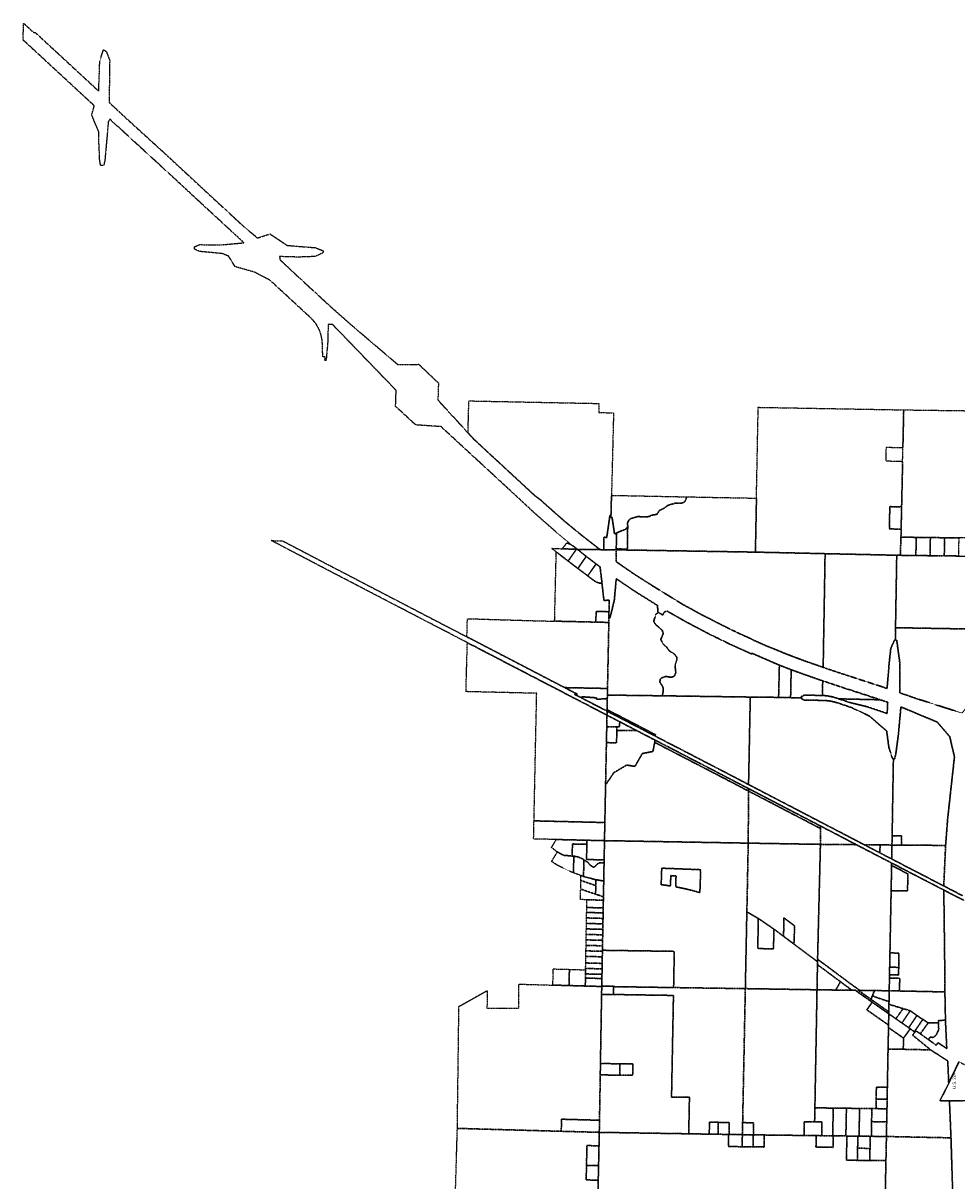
# Model space of a CAD drawing. Header units: feet. Extents: x 0 to 1411532, y 4 to 648360.
# Tile 4 of 69: x 1363945 to 1380965, y 445976 to 467064. Entities that reach past the tile are written whole.
import ezdxf
from ezdxf.enums import TextEntityAlignment as Align

# ---------------------------------------------------------------- set-up
doc = ezdxf.new("R2010")
doc.units = ezdxf.units.FT
doc.header["$MEASUREMENT"] = 0
doc.linetypes.add('DASHED2', pattern=[0.375, 0.25, -0.125])
doc.layers.add('MOT-PHASE 2', color=5, linetype='Continuous')
doc.layers.add('vanwert_121013_d_joined', color=247, linetype='DASHED2')
doc.styles.add('Slanted-Normal', font='font31.shx', dxfattribs={"height": 0.14})

msp = doc.modelspace()

# ---------------------------------------------------------------- linework, layer by layer
at = {"layer": 'vanwert_121013_d_joined'}
for points in [[(1369499, 461946), (1369553, 461896), (1369930, 461563), (1370772, 460846), (1371156, 460849), (1371515, 460509), (1371505, 460198), (1372054, 459600), (1372167, 459478), (1372822, 458873), (1373266, 458462), (1373382, 458375), (1373443, 458318), (1373625, 458157), (1373818, 457987), (1374128, 457733), (1374462, 457473), (1374048, 457479), (1373972, 457537), (1373942, 457562), (1373657, 457797), (1373460, 457970), (1373275, 458132), (1372663, 458700), (1372044, 459270), (1371563, 459714), (1371101, 459745), (1370749, 460070), (1370734, 460084), (1370744, 460375), (1369586, 461574), (1369505, 461573), (1369495, 461220), (1369467, 460920), (1369447, 460921), (1369448, 460983), (1369429, 460983), (1369408, 460984), (1369399, 461192), (1369399, 461214), (1369399, 461237), (1369397, 461259), (1369395, 461282), (1369392, 461304), (1369389, 461326), (1369384, 461348), (1369379, 461370), (1369374, 461392), (1369367, 461414), (1369360, 461435), (1369352, 461456), (1369343, 461477), (1369333, 461497), (1369323, 461518), (1369312, 461537), (1369301, 461557), (1369289, 461576), (1369276, 461594), (1369262, 461613), (1369248, 461630), (1369234, 461647), (1369219, 461664), (1369203, 461680), (1369187, 461696), (1368446, 462380), (1368161, 462528), (1367809, 462627), (1367690, 462819), (1367567, 462867), (1367158, 462905), (1367069, 462947), (1367069, 462967), (1367070, 462990), (1367161, 463029), (1367571, 463027), (1367969, 463063), (1367779, 463240), (1367127, 463841), (1366631, 464301), (1365527, 465313), (1365497, 465269), (1365462, 464870), (1365435, 464570), (1365413, 464471), (1365405, 464471), (1365387, 464472), (1365365, 464472), (1365357, 464472), (1365343, 464556), (1365340, 464573), (1365327, 464873), (1365326, 464918), (1365322, 465088), (1365195, 465391), (1365242, 465559), (1364292, 466437), (1363945, 466757), (1363945, 466770), (1363952, 467064), (1364133, 466896), (1364164, 466895), (1365322, 465825), (1365342, 466373), (1365409, 466579), (1365421, 466573), (1365444, 466561), (1365460, 466541), (1365466, 466533), (1365523, 466382), (1365518, 466204), (1365518, 466182), (1365514, 465656), (1365514, 465618), (1365787, 465364), (1366549, 464670), (1366886, 464357), (1366957, 464292), (1367273, 463999), (1367500, 463789), (1367925, 463398), (1367978, 463348), (1368181, 463181), (1368216, 463149), (1368443, 463225), (1368759, 463015), (1368974, 462998), (1369273, 462974), (1369411, 462918), (1369411, 462898), (1369410, 462878), (1369268, 462813), (1368968, 462802), (1368618, 462812), (1368628, 462753), (1368908, 462490), (1369450, 461991), (1369477, 461966), (1369499, 461946)], [(1374441, 460136), (1374437, 459971), (1374686, 459966), (1374707, 459965), (1374690, 459296), (1374678, 458796), (1374669, 458462), (1374660, 458096), (1374641, 458096), (1374583, 457697), (1374533, 457698), (1374528, 457472), (1374462, 457473), (1374128, 457733), (1373818, 457987), (1373625, 458157), (1373443, 458318), (1373382, 458375), (1373266, 458462), (1372822, 458873), (1372167, 459478), (1372054, 459600), (1372070, 460183), (1374441, 460136)], [(1379934, 457370), (1379869, 457371), (1379844, 457372), (1378563, 457400), (1377293, 457428), (1377312, 458411), (1377318, 458742), (1377344, 460066), (1379970, 460020), (1379996, 460020), (1379981, 459326), (1379955, 459327), (1379674, 459333), (1379668, 459090), (1379950, 459084), (1379976, 459083), (1379968, 458697), (1379958, 458252), (1379932, 458252), (1379743, 458257), (1379734, 457851), (1379924, 457847), (1379949, 457847), (1379946, 457700), (1379934, 457370)], [(1379969, 457700), (1379946, 457700), (1379949, 457847), (1379958, 458252), (1379968, 458697), (1379976, 459083), (1379981, 459326), (1379996, 460020), (1380020, 460019), (1381312, 460002), (1381264, 457684), (1380999, 457687), (1380741, 457690), (1380482, 457694), (1380224, 457697), (1379969, 457700)], [(1374691, 458462), (1376049, 458435), (1376033, 458414), (1376025, 458384), (1376014, 458361), (1375988, 458337), (1375973, 458327), (1375939, 458319), (1375895, 458319), (1375858, 458321), (1375826, 458317), (1375778, 458304), (1375721, 458289), (1375687, 458272), (1375652, 458244), (1375607, 458216), (1375554, 458193), (1375538, 458181), (1375520, 458149), (1375503, 458123), (1375477, 458112), (1375432, 458106), (1375395, 458097), (1375364, 458081), (1375306, 458068), (1375216, 458071), (1375154, 458077), (1375118, 458067), (1375053, 458049), (1375007, 458032), (1374980, 458003), (1374963, 457960), (1374965, 457897), (1374955, 457873), (1374929, 457848), (1374901, 457834), (1374851, 457816), (1374812, 457799), (1374772, 457783), (1374740, 457764), (1374724, 457764), (1374680, 458060), (1374659, 458061), (1374660, 458096), (1374669, 458462), (1374691, 458462)], [(1377312, 458411), (1377293, 457428), (1374755, 457470), (1374756, 457487), (1374958, 457483), (1374965, 457897), (1374963, 457960), (1374980, 458003), (1375007, 458032), (1375053, 458049), (1375118, 458067), (1375154, 458077), (1375216, 458071), (1375306, 458068), (1375364, 458081), (1375395, 458097), (1375432, 458106), (1375477, 458112), (1375503, 458123), (1375520, 458149), (1375538, 458181), (1375554, 458193), (1375607, 458216), (1375652, 458244), (1375687, 458272), (1375721, 458289), (1375778, 458304), (1375826, 458317), (1375858, 458321), (1375895, 458319), (1375939, 458319), (1375973, 458327), (1375988, 458337), (1376014, 458361), (1376025, 458384), (1376033, 458414), (1376049, 458435), (1377312, 458411)], [(1379924, 457847), (1379734, 457851), (1379743, 458257), (1379932, 458252), (1379958, 458252), (1379949, 457847), (1379924, 457847)], [(1374641, 458096), (1374660, 458096), (1374659, 458061), (1374680, 458060), (1374724, 457764), (1374740, 457764), (1374764, 457764), (1374756, 457487), (1374755, 457470), (1374645, 457471), (1374642, 457471), (1374528, 457472), (1374533, 457698), (1374583, 457697), (1374641, 458096)], [(1374756, 457487), (1374764, 457764), (1374740, 457764), (1374772, 457783), (1374812, 457799), (1374851, 457816), (1374901, 457834), (1374929, 457848), (1374955, 457873), (1374965, 457897), (1374958, 457483), (1374756, 457487)], [(1368675, 457633), (1369315, 457299), (1369467, 457219), (1369493, 457206), (1369516, 457194), (1369735, 457080), (1370404, 456732), (1370636, 456611), (1370753, 456551), (1371401, 456214), (1372034, 455886), (1373816, 454960), (1374052, 454838), (1373995, 454839), (1374086, 454792), (1374119, 454775), (1374563, 454545), (1374589, 454532), (1374587, 454458), (1374561, 454472), (1374056, 454734), (1372042, 455779), (1370594, 456530), (1369512, 457093), (1369490, 457105), (1369463, 457119), (1369273, 457218), (1368468, 457638), (1368675, 457633)], [(1380224, 457697), (1380219, 457398), (1380219, 457366), (1379934, 457370), (1379946, 457700), (1379969, 457700), (1380224, 457697)], [(1380478, 457395), (1380477, 457363), (1380219, 457366), (1380219, 457398), (1380224, 457697), (1380482, 457694), (1380478, 457395)], [(1380482, 457694), (1380741, 457690), (1380736, 457391), (1380736, 457360), (1380477, 457363), (1380478, 457395), (1380482, 457694)], [(1380995, 457387), (1380994, 457357), (1380736, 457360), (1380736, 457391), (1380741, 457690), (1380999, 457687), (1380995, 457387)], [(1373579, 457496), (1373656, 457494), (1373667, 457493), (1373772, 457490), (1374028, 457479), (1373917, 457319), (1373879, 457265), (1373663, 457432), (1373579, 457496)], [(1374624, 456343), (1374599, 456343), (1374389, 456348), (1374385, 456153), (1374002, 456162), (1373644, 456170), (1373633, 456170), (1373661, 457358), (1373663, 457432), (1373879, 457265), (1374018, 457160), (1374057, 457131), (1374237, 456995), (1374344, 456913), (1374351, 456908), (1374358, 456903), (1374365, 456899), (1374372, 456894), (1374380, 456890), (1374388, 456886), (1374395, 456882), (1374403, 456879), (1374411, 456876), (1374419, 456873), (1374427, 456870), (1374436, 456868), (1374444, 456866), (1374452, 456864), (1374461, 456863), (1374469, 456861), (1374478, 456860), (1374496, 456860), (1374532, 456549), (1374628, 456551), (1374624, 456343)], [(1373942, 457562), (1373972, 457537), (1374048, 457479), (1374028, 457479), (1373772, 457490), (1373856, 457597), (1373942, 457562)], [(1374028, 457479), (1374048, 457479), (1374209, 457350), (1374099, 457191), (1374057, 457131), (1374018, 457160), (1373879, 457265), (1373917, 457319), (1374028, 457479)], [(1377293, 457428), (1378563, 457400), (1378528, 455329), (1378155, 455459), (1377886, 455561), (1377490, 455722), (1377231, 455836), (1377231, 455842), (1377049, 455922), (1376788, 456046), (1376310, 456290), (1375973, 456473), (1375388, 456833), (1375067, 457039), (1374753, 457256), (1374755, 457470), (1377293, 457428)], [(1374237, 456995), (1374057, 457131), (1374099, 457191), (1374209, 457350), (1374388, 457214), (1374284, 457063), (1374237, 456995)], [(1374490, 456919), (1374496, 456860), (1374478, 456860), (1374469, 456861), (1374461, 456863), (1374452, 456864), (1374444, 456866), (1374436, 456868), (1374427, 456870), (1374419, 456873), (1374411, 456876), (1374403, 456879), (1374395, 456882), (1374388, 456886), (1374380, 456890), (1374372, 456894), (1374365, 456899), (1374358, 456903), (1374351, 456908), (1374344, 456913), (1374237, 456995), (1374284, 457063), (1374388, 457214), (1374462, 457158), (1374490, 456919)], [(1379869, 457371), (1379847, 456052), (1379843, 455827), (1379828, 455826), (1379823, 455814), (1379761, 455677), (1379733, 455428), (1379693, 454944), (1379585, 454981), (1379001, 455171), (1378595, 455306), (1378528, 455329), (1378563, 457400), (1379844, 457372), (1379869, 457371)], [(1379869, 457371), (1379934, 457370), (1380219, 457366), (1380477, 457363), (1380736, 457360), (1380994, 457357), (1381189, 457355), (1381188, 457325), (1381168, 456028), (1379875, 456051), (1379847, 456052), (1379869, 457371)], [(1375523, 456331), (1375480, 456300), (1375439, 456168), (1375474, 456109), (1375532, 456061), (1375595, 456003), (1375612, 455943), (1375568, 455837), (1375606, 455758), (1375675, 455696), (1375725, 455629), (1375809, 455577), (1375861, 455517), (1375859, 455452), (1375828, 455356), (1375842, 455238), (1375818, 455171), (1375756, 455146), (1375662, 455165), (1375579, 455135), (1375559, 455114), (1375550, 455066), (1375607, 454971), (1375615, 454923), (1375600, 454826), (1375597, 454811), (1374595, 454824), (1374595, 454825), (1374597, 454945), (1374621, 456148), (1374622, 456233), (1374642, 456233), (1374648, 456254), (1374720, 456548), (1374756, 456942), (1375129, 456693), (1375509, 456456), (1375514, 456336), (1375523, 456331)], [(1374385, 456153), (1374389, 456348), (1374599, 456343), (1374624, 456343), (1374622, 456233), (1374621, 456148), (1374596, 456148), (1374385, 456153)], [(1375600, 454826), (1375615, 454923), (1375607, 454971), (1375550, 455066), (1375559, 455114), (1375579, 455135), (1375662, 455165), (1375756, 455146), (1375818, 455171), (1375842, 455238), (1375828, 455356), (1375859, 455452), (1375861, 455517), (1375809, 455577), (1375725, 455629), (1375675, 455696), (1375606, 455758), (1375568, 455837), (1375612, 455943), (1375595, 456003), (1375532, 456061), (1375474, 456109), (1375439, 456168), (1375480, 456300), (1375523, 456331), (1375602, 456284), (1375635, 456340), (1375682, 456354), (1376060, 456141), (1376443, 455940), (1376832, 455750), (1377227, 455572), (1377227, 455587), (1377730, 455369), (1377716, 454800), (1377715, 454782), (1377199, 454788), (1375597, 454811), (1375600, 454826)], [(1372043, 456216), (1372686, 456196), (1373003, 456187), (1373315, 456177), (1373633, 456170), (1373644, 456170), (1374002, 456162), (1374385, 456153), (1374596, 456148), (1374621, 456148), (1374597, 454945), (1374572, 454945), (1373816, 454960), (1372034, 455886), (1372043, 456216)], [(1379873, 455795), (1379868, 455827), (1379848, 455827), (1379843, 455827), (1379847, 456052), (1379875, 456051), (1381168, 456028), (1381145, 454599), (1381056, 454496), (1380300, 454738), (1380219, 454764), (1379925, 454865), (1379923, 455426), (1379873, 455795)], [(1372017, 454887), (1372042, 455779), (1374056, 454734), (1374561, 454472), (1374587, 454458), (1374583, 454244), (1374577, 453959), (1374562, 453189), (1374548, 452502), (1374522, 452503), (1373257, 452533), (1373306, 454856), (1372017, 454887)], [(1377934, 454777), (1377715, 454782), (1377716, 454800), (1377730, 455369), (1377799, 455342), (1377945, 455287), (1377935, 454797), (1377934, 454777)], [(1377934, 454777), (1377935, 454797), (1377945, 455287), (1378075, 455238), (1378519, 455083), (1378518, 454817), (1378182, 454823), (1378131, 454799), (1378131, 454793), (1378131, 454779), (1378131, 454772), (1377934, 454777)], [(1379570, 454738), (1378810, 454756), (1378772, 454769), (1378741, 454778), (1378710, 454787), (1378679, 454795), (1378647, 454801), (1378615, 454807), (1378583, 454811), (1378551, 454815), (1378519, 454817), (1378518, 454817), (1378519, 455083), (1378928, 454948), (1379511, 454758), (1379570, 454738)], [(1374597, 454945), (1374595, 454825), (1374595, 454824), (1374593, 454760), (1374568, 454759), (1374396, 454747), (1374396, 454774), (1374128, 454794), (1374128, 454792), (1374119, 454775), (1374086, 454792), (1373995, 454839), (1374052, 454838), (1373816, 454960), (1374572, 454945), (1374597, 454945)], [(1374589, 454532), (1374563, 454545), (1374119, 454775), (1374128, 454792), (1374128, 454794), (1374396, 454774), (1374396, 454747), (1374568, 454759), (1374593, 454760), (1374589, 454560), (1374589, 454532)], [(1375459, 454081), (1375470, 454103), (1374613, 454547), (1374589, 454560), (1374593, 454760), (1374595, 454824), (1375597, 454811), (1377199, 454788), (1377199, 454778), (1377168, 453195), (1376761, 453407), (1375459, 454081)], [(1379782, 452092), (1379761, 452093), (1379565, 452095), (1379279, 452097), (1377168, 453195), (1377199, 454778), (1377199, 454788), (1377715, 454782), (1377934, 454777), (1378131, 454772), (1378131, 454763), (1378131, 454759), (1378181, 454733), (1378519, 454727), (1378549, 454726), (1378579, 454724), (1378610, 454721), (1378640, 454717), (1378670, 454712), (1378699, 454706), (1378729, 454699), (1378758, 454691), (1378787, 454682), (1379049, 454596), (1379375, 454439), (1379686, 454168), (1379726, 453867), (1379787, 453680), (1379792, 453666), (1379808, 453666), (1379785, 452262), (1379782, 452092)], [(1379570, 454738), (1379704, 454692), (1379695, 454488), (1379327, 454613), (1379034, 454683), (1378810, 454756), (1379570, 454738)], [(1374822, 454337), (1374812, 454247), (1374768, 454246), (1374605, 454245), (1374583, 454244), (1374587, 454458), (1374611, 454446), (1374822, 454337)], [(1374613, 454519), (1374589, 454532), (1374589, 454560), (1374613, 454547), (1375470, 454103), (1375459, 454081), (1374613, 454519)], [(1380769, 452201), (1380760, 452085), (1380540, 452087), (1379952, 452091), (1379953, 452109), (1379955, 452261), (1379815, 452262), (1379785, 452262), (1379808, 453666), (1379812, 453665), (1379832, 453665), (1379837, 453689), (1379854, 453765), (1379900, 454114), (1379945, 454609), (1380607, 454332), (1380835, 454067), (1380921, 453699), (1380799, 452590), (1380769, 452201)], [(1374767, 454176), (1374762, 453955), (1374598, 453958), (1374577, 453959), (1374583, 454244), (1374605, 454245), (1374768, 454246), (1374767, 454176)], [(1374767, 454176), (1374768, 454246), (1374812, 454247), (1374822, 454337), (1375125, 454179), (1374767, 454176)], [(1374598, 453958), (1374762, 453955), (1374767, 454176), (1375125, 454179), (1375464, 454004), (1375457, 453963), (1375425, 453798), (1375230, 453758), (1375097, 453525), (1374947, 453550), (1374713, 453411), (1374585, 453223), (1374562, 453189), (1374577, 453959), (1374598, 453958)], [(1374585, 453223), (1374713, 453411), (1374947, 453550), (1375097, 453525), (1375230, 453758), (1375425, 453798), (1375457, 453963), (1376712, 453313), (1377167, 453076), (1377162, 452127), (1374567, 452172), (1374542, 452172), (1374548, 452502), (1374562, 453189), (1374585, 453223)], [(1377167, 453076), (1376712, 453313), (1375457, 453963), (1375464, 454004), (1376731, 453348), (1377168, 453121), (1377167, 453076)], [(1378478, 452105), (1377162, 452127), (1377167, 453076), (1378478, 452394), (1378478, 452105)], [(1377167, 453076), (1377168, 453121), (1378478, 452440), (1378478, 452394), (1377167, 453076)], [(1373661, 452193), (1373250, 452203), (1373257, 452533), (1374522, 452503), (1374548, 452502), (1374542, 452172), (1374517, 452173), (1374222, 452180), (1373661, 452193)], [(1378478, 452105), (1378478, 452394), (1378478, 452440), (1379133, 452099), (1378478, 452105)], [(1374220, 452106), (1373957, 452112), (1373953, 451892), (1373794, 451906), (1373682, 451967), (1373577, 452045), (1373661, 452193), (1374222, 452180), (1374220, 452106)], [(1374535, 451822), (1374511, 451822), (1374215, 451829), (1374220, 452106), (1374222, 452180), (1374517, 452173), (1374542, 452172), (1374535, 451822)], [(1374567, 452172), (1377162, 452127), (1377138, 450921), (1377137, 450875), (1377136, 450831), (1377109, 449477), (1375802, 449496), (1375814, 450156), (1374533, 450175), (1374504, 450176), (1374506, 450257), (1374508, 450357), (1374509, 450457), (1374511, 450557), (1374513, 450657), (1374515, 450757), (1374517, 450857), (1374519, 450947), (1374520, 450997), (1374521, 451087), (1374523, 451150), (1374528, 451436), (1374534, 451772), (1374535, 451822), (1374542, 452172), (1374567, 452172)], [(1379952, 452091), (1379782, 452092), (1379785, 452262), (1379815, 452262), (1379955, 452261), (1379953, 452109), (1379952, 452091)], [(1373578, 451792), (1373599, 451827), (1373682, 451967), (1373794, 451906), (1373953, 451892), (1373983, 451889), (1373977, 451627), (1373977, 451585), (1373941, 451599), (1373686, 451723), (1373578, 451792)], [(1374534, 451772), (1374510, 451770), (1374450, 451767), (1374423, 451759), (1374387, 451719), (1374363, 451693), (1374333, 451692), (1374310, 451705), (1374286, 451724), (1374267, 451744), (1374238, 451777), (1374201, 451796), (1374166, 451826), (1374111, 451857), (1374070, 451871), (1374020, 451885), (1373983, 451889), (1373953, 451892), (1373957, 452112), (1374220, 452106), (1374215, 451829), (1374511, 451822), (1374535, 451822), (1374534, 451772)], [(1378425, 449966), (1377995, 450288), (1377997, 450338), (1378008, 450619), (1377813, 450765), (1377807, 450479), (1377806, 450430), (1377629, 450562), (1377346, 450755), (1377137, 450875), (1377138, 450921), (1377162, 452127), (1378478, 452105), (1378426, 450013), (1378425, 449966)], [(1379133, 452099), (1379710, 451799), (1379755, 451776), (1379776, 451765), (1379775, 451721), (1379767, 451261), (1379745, 450128), (1379740, 449868), (1379737, 449728), (1379736, 449668), (1379732, 449438), (1379713, 449438), (1379463, 449442), (1379193, 449446), (1379056, 449544), (1378779, 449750), (1378518, 449944), (1378426, 450013), (1378478, 452105), (1379133, 452099)], [(1379565, 452095), (1379562, 451950), (1379279, 452097), (1379565, 452095)], [(1379565, 452095), (1379761, 452093), (1379782, 452092), (1379778, 451838), (1379756, 451849), (1379741, 451857), (1379562, 451950), (1379565, 452095)], [(1380726, 451347), (1379805, 451824), (1379778, 451838), (1379782, 452092), (1379952, 452091), (1380540, 452087), (1380760, 452085), (1380759, 452077), (1380759, 452068), (1380726, 451347)], [(1373977, 451585), (1373977, 451627), (1373983, 451889), (1374020, 451885), (1374070, 451871), (1374111, 451857), (1374166, 451826), (1374161, 451561), (1374160, 451519), (1374113, 451536), (1373977, 451585)], [(1374510, 451770), (1374534, 451772), (1374528, 451436), (1374385, 451462), (1374358, 451467), (1374160, 451519), (1374161, 451561), (1374166, 451826), (1374201, 451796), (1374238, 451777), (1374267, 451744), (1374286, 451724), (1374310, 451705), (1374333, 451692), (1374363, 451693), (1374387, 451719), (1374423, 451759), (1374450, 451767), (1374510, 451770)], [(1379767, 451261), (1379798, 451261), (1380066, 451256), (1380072, 451567), (1379804, 451706), (1379775, 451721), (1379776, 451765), (1379805, 451750), (1380727, 451273), (1380748, 449572), (1380747, 449417), (1379919, 449434), (1379924, 449664), (1379767, 449667), (1379736, 449668), (1379737, 449728), (1379768, 449727), (1379902, 449725), (1379905, 449864), (1379910, 450124), (1379775, 450127), (1379745, 450128), (1379767, 451261)], [(1379804, 451706), (1380072, 451567), (1380066, 451256), (1379798, 451261), (1379767, 451261), (1379775, 451721), (1379804, 451706)], [(1374383, 451355), (1374111, 451447), (1374112, 451493), (1374113, 451536), (1374160, 451519), (1374358, 451467), (1374385, 451462), (1374385, 451422), (1374383, 451355)], [(1375744, 451387), (1375752, 451535), (1375846, 451530), (1375843, 451371), (1375842, 451331), (1375989, 451301), (1376136, 451266), (1376280, 451226), (1376282, 451269), (1376295, 451643), (1375586, 451671), (1375576, 451410), (1375574, 451371), (1375658, 451360), (1375743, 451348), (1375744, 451387)], [(1376282, 451269), (1376280, 451226), (1376136, 451266), (1375989, 451301), (1375842, 451331), (1375843, 451371), (1375846, 451530), (1375752, 451535), (1375744, 451387), (1375743, 451348), (1375658, 451360), (1375574, 451371), (1375576, 451410), (1375586, 451671), (1376295, 451643), (1376282, 451269)], [(1374108, 451290), (1374380, 451198), (1374497, 451159), (1374523, 451150), (1374521, 451087), (1374496, 451088), (1374221, 451096), (1374104, 451099), (1374108, 451290)], [(1374108, 451290), (1374111, 451447), (1374383, 451355), (1374380, 451198), (1374108, 451290)], [(1374385, 451422), (1374385, 451462), (1374528, 451436), (1374523, 451150), (1374497, 451159), (1374380, 451198), (1374383, 451355), (1374385, 451422)], [(1374519, 450947), (1374495, 450947), (1374219, 450955), (1374220, 451006), (1374221, 451096), (1374496, 451088), (1374521, 451087), (1374520, 450997), (1374519, 450947)], [(1374215, 450765), (1374217, 450865), (1374494, 450857), (1374517, 450857), (1374515, 450757), (1374493, 450757), (1374215, 450765)], [(1374517, 450857), (1374494, 450857), (1374217, 450865), (1374219, 450955), (1374495, 450947), (1374519, 450947), (1374517, 450857)], [(1377345, 450708), (1377336, 450207), (1377623, 450201), (1377629, 450512), (1377629, 450562), (1377806, 450430), (1377995, 450288), (1378425, 449966), (1378424, 449915), (1378416, 449456), (1377109, 449477), (1377136, 450831), (1377137, 450875), (1377346, 450755), (1377345, 450708)], [(1374511, 450557), (1374490, 450557), (1374211, 450565), (1374213, 450665), (1374492, 450657), (1374513, 450657), (1374511, 450557)], [(1374513, 450657), (1374492, 450657), (1374213, 450665), (1374215, 450765), (1374493, 450757), (1374515, 450757), (1374513, 450657)], [(1377629, 450512), (1377623, 450201), (1377336, 450207), (1377345, 450708), (1377346, 450755), (1377629, 450562), (1377629, 450512)], [(1377807, 450479), (1377813, 450765), (1378008, 450619), (1377997, 450338), (1377995, 450288), (1377806, 450430), (1377807, 450479)], [(1374508, 450357), (1374486, 450357), (1374208, 450365), (1374210, 450465), (1374488, 450457), (1374509, 450457), (1374508, 450357)], [(1374509, 450457), (1374488, 450457), (1374210, 450465), (1374211, 450565), (1374490, 450557), (1374511, 450557), (1374509, 450457)], [(1374204, 450165), (1374206, 450265), (1374484, 450257), (1374506, 450257), (1374504, 450176), (1374504, 450157), (1374482, 450157), (1374204, 450165)], [(1374506, 450257), (1374484, 450257), (1374206, 450265), (1374208, 450365), (1374486, 450357), (1374508, 450357), (1374506, 450257)], [(1374200, 449945), (1374202, 450065), (1374480, 450057), (1374502, 450057), (1374500, 449937), (1374478, 449937), (1374200, 449945)], [(1374202, 450065), (1374204, 450165), (1374482, 450157), (1374504, 450157), (1374502, 450057), (1374480, 450057), (1374202, 450065)], [(1374533, 450175), (1375814, 450156), (1375802, 449496), (1374709, 449513), (1374709, 449520), (1374520, 449522), (1374492, 449523), (1374495, 449661), (1374496, 449737), (1374498, 449837), (1374500, 449937), (1374502, 450057), (1374504, 450157), (1374504, 450176), (1374533, 450175)], [(1379745, 450128), (1379775, 450127), (1379910, 450124), (1379905, 449864), (1379770, 449867), (1379740, 449868), (1379745, 450128)], [(1373602, 449541), (1373602, 449565), (1373607, 449836), (1373902, 449828), (1373897, 449558), (1373897, 449533), (1373602, 449541)], [(1373902, 449828), (1374197, 449819), (1374196, 449745), (1374195, 449669), (1374192, 449551), (1374192, 449524), (1373897, 449533), (1373897, 449558), (1373902, 449828)], [(1374198, 449845), (1374476, 449837), (1374498, 449837), (1374496, 449737), (1374475, 449738), (1374196, 449745), (1374197, 449819), (1374198, 449845)], [(1374498, 449837), (1374476, 449837), (1374198, 449845), (1374200, 449945), (1374478, 449937), (1374500, 449937), (1374498, 449837)], [(1378755, 449451), (1378416, 449456), (1378424, 449915), (1378470, 449880), (1378732, 449685), (1378844, 449602), (1378755, 449451)], [(1379724, 449018), (1379422, 449229), (1379113, 449447), (1379054, 449447), (1379009, 449480), (1378844, 449602), (1378732, 449685), (1378470, 449880), (1378424, 449915), (1378425, 449966), (1378426, 450013), (1378518, 449944), (1378779, 449750), (1379056, 449544), (1379193, 449446), (1379168, 449446), (1379400, 449282), (1379724, 449054), (1379724, 449018)], [(1379737, 449728), (1379740, 449868), (1379770, 449867), (1379905, 449864), (1379902, 449725), (1379768, 449727), (1379737, 449728)], [(1374192, 449551), (1374195, 449669), (1374473, 449662), (1374495, 449661), (1374492, 449523), (1374492, 449516), (1374192, 449524), (1374192, 449551)], [(1374495, 449661), (1374473, 449662), (1374195, 449669), (1374196, 449745), (1374475, 449738), (1374496, 449737), (1374495, 449661)], [(1378755, 449451), (1378844, 449602), (1379009, 449480), (1379054, 449447), (1378755, 449451)], [(1379767, 449667), (1379924, 449664), (1379919, 449434), (1379763, 449437), (1379732, 449438), (1379736, 449668), (1379767, 449667)], [(1372405, 449411), (1372400, 449159), (1372400, 449119), (1372979, 449119), (1372979, 449520), (1372979, 449559), (1373193, 449553), (1373488, 449544), (1373602, 449541), (1373897, 449533), (1374192, 449524), (1374492, 449516), (1374489, 449373), (1374468, 448113), (1374465, 447906), (1374451, 447079), (1374426, 447080), (1373758, 447098), (1373754, 446878), (1371860, 446931), (1371860, 446945), (1371888, 449119), (1371888, 449153), (1372405, 449442), (1372405, 449411)], [(1374706, 449370), (1374517, 449372), (1374489, 449373), (1374492, 449516), (1374492, 449523), (1374520, 449522), (1374709, 449520), (1374709, 449513), (1374706, 449370)], [(1376814, 446820), (1376814, 446835), (1376817, 447038), (1376617, 447041), (1376605, 447042), (1376455, 447044), (1376452, 446840), (1376452, 446826), (1376077, 446833), (1376078, 446846), (1376090, 447497), (1375764, 447502), (1375799, 449353), (1374706, 449370), (1374709, 449513), (1375802, 449496), (1377109, 449477), (1377060, 447036), (1377056, 446831), (1377056, 446817), (1376814, 446820)], [(1378372, 447050), (1378356, 447050), (1378184, 447052), (1378180, 446818), (1378179, 446802), (1377454, 446811), (1377454, 446811), (1377256, 446814), (1377256, 446829), (1377260, 447034), (1377060, 447036), (1377109, 449477), (1378416, 449456), (1378377, 447305), (1378372, 447050)], [(1379422, 449229), (1379400, 449199), (1379324, 449090), (1379698, 448828), (1379720, 448813), (1379719, 448768), (1379711, 448377), (1379698, 447681), (1379675, 447681), (1379498, 447683), (1379494, 447466), (1379491, 447291), (1379415, 447292), (1379192, 447294), (1378952, 447298), (1378712, 447301), (1378377, 447305), (1378416, 449456), (1378755, 449451), (1379054, 449447), (1379113, 449447), (1379422, 449229)], [(1379463, 449442), (1379424, 449343), (1379405, 449294), (1379400, 449282), (1379168, 449446), (1379193, 449446), (1379463, 449442)], [(1379732, 449438), (1379728, 449240), (1379709, 449247), (1379424, 449343), (1379463, 449442), (1379713, 449438), (1379732, 449438)], [(1379728, 449240), (1379732, 449438), (1379763, 449437), (1379919, 449434), (1380747, 449417), (1380757, 448901), (1380629, 448897), (1380630, 448852), (1380441, 448852), (1380347, 448918), (1380344, 448914), (1380238, 448988), (1380114, 449074), (1379985, 449113), (1379757, 449182), (1379727, 449192), (1379728, 449240)], [(1376078, 446846), (1376077, 446833), (1375751, 446838), (1374447, 446859), (1374451, 447079), (1374465, 447906), (1374490, 447905), (1374820, 447901), (1375055, 447898), (1375059, 448105), (1374823, 448108), (1374494, 448112), (1374468, 448113), (1374489, 449373), (1374517, 449372), (1374706, 449370), (1375799, 449353), (1375764, 447502), (1376090, 447497), (1376078, 446846)], [(1379698, 448828), (1379324, 449090), (1379400, 449199), (1379422, 449229), (1379724, 449018), (1379720, 448813), (1379698, 448828)], [(1379709, 449247), (1379728, 449240), (1379727, 449192), (1379724, 449054), (1379400, 449282), (1379405, 449294), (1379424, 449343), (1379709, 449247)], [(1379871, 448954), (1379853, 448928), (1379724, 449018), (1379724, 449054), (1379727, 449192), (1379757, 449182), (1379985, 449113), (1379871, 448954)], [(1379993, 448575), (1379746, 448748), (1379719, 448768), (1379720, 448813), (1379724, 449018), (1379853, 448928), (1379964, 448851), (1380087, 448765), (1380116, 448745), (1380098, 448721), (1380079, 448694), (1379993, 448575)], [(1379964, 448851), (1379853, 448928), (1379871, 448954), (1379985, 449113), (1380114, 449074), (1379981, 448876), (1379964, 448851)], [(1380087, 448765), (1379964, 448851), (1379981, 448876), (1380114, 449074), (1380238, 448988), (1380104, 448790), (1380087, 448765)], [(1380344, 448914), (1380207, 448717), (1380190, 448693), (1380116, 448745), (1380087, 448765), (1380104, 448790), (1380238, 448988), (1380344, 448914)], [(1379988, 448372), (1379738, 448376), (1379711, 448377), (1379719, 448768), (1379746, 448748), (1379993, 448575), (1379988, 448372)], [(1380344, 448914), (1380347, 448918), (1380441, 448852), (1380299, 448653), (1380222, 448708), (1380205, 448683), (1380199, 448686), (1380190, 448693), (1380207, 448717), (1380344, 448914)], [(1380441, 448852), (1380630, 448852), (1380634, 448732), (1380588, 448630), (1380532, 448587), (1380480, 448595), (1380449, 448547), (1380299, 448653), (1380441, 448852)], [(1380630, 448852), (1380629, 448897), (1380757, 448901), (1380759, 448852), (1380781, 448387), (1380620, 448492), (1380588, 448447), (1380449, 448547), (1380480, 448595), (1380532, 448587), (1380588, 448630), (1380634, 448732), (1380630, 448852)], [(1380116, 448745), (1380190, 448693), (1380199, 448686), (1380159, 448629), (1380488, 448361), (1379988, 448372), (1379993, 448575), (1380079, 448694), (1380098, 448721), (1380116, 448745)], [(1379698, 447681), (1379711, 448377), (1379738, 448376), (1379988, 448372), (1380488, 448361), (1380799, 448159), (1380816, 447757), (1380660, 447435), (1380830, 447435), (1380858, 446759), (1379706, 446783), (1379681, 446783), (1379681, 446813), (1379686, 447051), (1379691, 447288), (1379694, 447463), (1379698, 447681)], [(1381287, 448006), (1381310, 447994), (1381302, 447971), (1381242, 447798), (1381121, 447435), (1381060, 447435), (1380830, 447435), (1380660, 447435), (1380816, 447757), (1381004, 448145), (1381045, 448125), (1381071, 448112), (1381143, 448076), (1381215, 448041), (1381287, 448006)], [(1374823, 448108), (1374820, 447901), (1374490, 447905), (1374465, 447906), (1374468, 448113), (1374494, 448112), (1374823, 448108)], [(1374820, 447901), (1374823, 448108), (1375059, 448105), (1375055, 447898), (1374820, 447901)], [(1379494, 447466), (1379498, 447683), (1379675, 447681), (1379698, 447681), (1379694, 447463), (1379670, 447463), (1379494, 447466)], [(1378702, 446796), (1378503, 446798), (1378504, 446814), (1378506, 447048), (1378372, 447050), (1378377, 447305), (1378712, 447301), (1378702, 446811), (1378702, 446796)], [(1378952, 447298), (1378942, 446808), (1378942, 446793), (1378710, 446796), (1378702, 446796), (1378702, 446811), (1378712, 447301), (1378952, 447298)], [(1378942, 446793), (1378942, 446808), (1378952, 447298), (1379192, 447294), (1379182, 446804), (1379182, 446790), (1379161, 446790), (1378960, 446792), (1378942, 446793)], [(1379406, 446787), (1379386, 446787), (1379361, 446787), (1379182, 446790), (1379182, 446804), (1379192, 447294), (1379415, 447292), (1379411, 447054), (1379406, 446817), (1379406, 446801), (1379406, 446787)], [(1379686, 447051), (1379662, 447051), (1379411, 447054), (1379415, 447292), (1379491, 447291), (1379667, 447288), (1379691, 447288), (1379686, 447051)], [(1379494, 447466), (1379670, 447463), (1379694, 447463), (1379691, 447288), (1379667, 447288), (1379491, 447291), (1379494, 447466)], [(1373754, 446878), (1373758, 447098), (1374426, 447080), (1374451, 447079), (1374447, 446859), (1374423, 446860), (1373754, 446878)], [(1374419, 445532), (1374396, 445533), (1372016, 445611), (1371821, 445617), (1371860, 446931), (1373754, 446878), (1374423, 446860), (1374447, 446859), (1374442, 446613), (1374418, 446614), (1374222, 446618), (1374214, 446258), (1374208, 445993), (1374407, 445988), (1374428, 445988), (1374419, 445532)], [(1376452, 446826), (1376452, 446840), (1376455, 447044), (1376605, 447042), (1376617, 447041), (1376614, 446838), (1376614, 446824), (1376452, 446826)], [(1376814, 446820), (1376804, 446821), (1376614, 446824), (1376614, 446838), (1376617, 447041), (1376817, 447038), (1376814, 446835), (1376814, 446820)], [(1377060, 447036), (1377260, 447034), (1377256, 446829), (1377256, 446814), (1377056, 446817), (1377056, 446831), (1377060, 447036)], [(1378179, 446802), (1378180, 446818), (1378184, 447052), (1378356, 447050), (1378372, 447050), (1378506, 447048), (1378504, 446814), (1378503, 446798), (1378399, 446800), (1378179, 446802)], [(1379406, 446801), (1379406, 446817), (1379411, 447054), (1379662, 447051), (1379686, 447051), (1379681, 446813), (1379681, 446783), (1379406, 446787), (1379406, 446801)], [(1376804, 446821), (1376814, 446820), (1377056, 446817), (1377055, 446801), (1377051, 446597), (1377050, 446597), (1376800, 446601), (1376804, 446805), (1376804, 446821)], [(1377256, 446814), (1377255, 446799), (1377250, 446594), (1377051, 446597), (1377055, 446801), (1377056, 446817), (1377256, 446814)], [(1377256, 446814), (1377454, 446811), (1377454, 446811), (1377454, 446797), (1377450, 446592), (1377250, 446594), (1377255, 446799), (1377256, 446814)], [(1378710, 446781), (1378708, 446586), (1378397, 446590), (1378399, 446785), (1378399, 446800), (1378503, 446798), (1378702, 446796), (1378710, 446796), (1378710, 446781)], [(1378960, 446778), (1378960, 446792), (1379161, 446790), (1379160, 446775), (1379156, 446569), (1379152, 446349), (1378952, 446351), (1378960, 446778)], [(1379160, 446775), (1379161, 446790), (1379182, 446790), (1379361, 446787), (1379386, 446787), (1379386, 446772), (1379382, 446567), (1379156, 446569), (1379160, 446775)], [(1379386, 446772), (1379386, 446787), (1379406, 446787), (1379681, 446783), (1379672, 446343), (1379648, 446344), (1379377, 446347), (1379382, 446567), (1379386, 446772)], [(1380858, 446759), (1380896, 445515), (1380898, 445439), (1380246, 445447), (1380233, 445458), (1380165, 445482), (1380146, 445486), (1380085, 445487), (1380042, 445488), (1380007, 445505), (1379960, 445563), (1379928, 445626), (1379873, 445681), (1379801, 445767), (1379783, 445784), (1379746, 445791), (1379686, 445776), (1379661, 445770), (1379661, 445778), (1379672, 446343), (1379681, 446783), (1379706, 446783), (1380858, 446759)], [(1374434, 446253), (1374413, 446253), (1374214, 446258), (1374222, 446618), (1374418, 446614), (1374442, 446613), (1374434, 446253)], [(1379382, 446567), (1379377, 446347), (1379152, 446349), (1379156, 446569), (1379382, 446567)], [(1374428, 445988), (1374407, 445988), (1374208, 445993), (1374214, 446258), (1374413, 446253), (1374434, 446253), (1374428, 445988)]]:
    msp.add_lwpolyline(points, close=True, dxfattribs=at)
for points in [[(1381076, 451166), (1380726, 451347), (1380759, 452068), (1380759, 452077), (1380760, 452085), (1380769, 452201), (1380799, 452590), (1380921, 453699), (1380835, 454067), (1380607, 454332), (1379945, 454609), (1379900, 454114), (1379854, 453765), (1379837, 453689), (1379832, 453665), (1379812, 453665), (1379808, 453666), (1379792, 453666), (1379787, 453680), (1379726, 453867), (1379686, 454168), (1379375, 454439), (1379049, 454596), (1378787, 454682), (1378758, 454691), (1378729, 454699), (1378699, 454706), (1378670, 454712), (1378640, 454717), (1378610, 454721), (1378579, 454724), (1378549, 454726), (1378519, 454727), (1378181, 454733), (1378131, 454759), (1378131, 454763), (1378131, 454772), (1378131, 454779), (1378131, 454793), (1378131, 454799), (1378182, 454823), (1378518, 454817), (1378519, 454817), (1378551, 454815), (1378583, 454811), (1378615, 454807), (1378647, 454801), (1378679, 454795), (1378710, 454787), (1378741, 454778), (1378772, 454769), (1378810, 454756), (1379034, 454683), (1379327, 454613), (1379695, 454488), (1379704, 454692), (1379570, 454738), (1379511, 454758), (1378928, 454948), (1378519, 455083), (1378075, 455238), (1377945, 455287), (1377799, 455342), (1377730, 455369), (1377227, 455587), (1377227, 455572), (1376832, 455750), (1376443, 455940), (1376060, 456141), (1375682, 456354), (1375635, 456340), (1375602, 456284), (1375523, 456331), (1375514, 456336), (1375509, 456456), (1375129, 456693), (1374756, 456942), (1374720, 456548), (1374648, 456254), (1374642, 456233), (1374622, 456233), (1374624, 456343), (1374628, 456551), (1374532, 456549), (1374496, 456860), (1374490, 456919), (1374462, 457158), (1374388, 457214), (1374209, 457350), (1374048, 457479), (1374462, 457473), (1374528, 457472), (1374642, 457471), (1374642, 457471), (1374645, 457471), (1374755, 457470), (1374753, 457256), (1375067, 457039), (1375388, 456833), (1375973, 456473), (1376310, 456290), (1376788, 456046), (1377049, 455922), (1377231, 455842), (1377231, 455836), (1377490, 455722), (1377886, 455561), (1378155, 455459), (1378528, 455329), (1378595, 455306), (1379001, 455171), (1379585, 454981), (1379693, 454944), (1379733, 455428), (1379761, 455677), (1379823, 455814), (1379828, 455826), (1379843, 455827), (1379848, 455827), (1379868, 455827), (1379873, 455795), (1379923, 455426), (1379925, 454865), (1380219, 454764), (1380300, 454738), (1381056, 454496)], [(1381094, 451083), (1380727, 451273), (1379805, 451750), (1379776, 451765), (1379755, 451776), (1379710, 451799), (1379133, 452099), (1378478, 452440), (1377168, 453121), (1376731, 453348), (1375464, 454004), (1375125, 454179), (1374822, 454337), (1374611, 454446), (1374587, 454458), (1374589, 454532), (1374613, 454519), (1375459, 454081), (1376761, 453407), (1377168, 453195), (1379279, 452097), (1379562, 451950), (1379741, 451857), (1379756, 451849), (1379778, 451838), (1379805, 451824), (1380726, 451347), (1381076, 451166)], [(1381004, 448145), (1380816, 447757), (1380799, 448159), (1380488, 448361), (1380159, 448629), (1380199, 448686), (1380205, 448683), (1380222, 448708), (1380299, 448653), (1380449, 448547), (1380588, 448447), (1380620, 448492), (1380781, 448387), (1380759, 448852), (1380757, 448901), (1380747, 449417), (1380748, 449572), (1380727, 451273), (1381094, 451083)], [(1380896, 445515), (1380858, 446759), (1380830, 447435), (1381060, 447435)], [(1374419, 445532), (1374428, 445988), (1374434, 446253), (1374442, 446613), (1374447, 446859), (1375751, 446838), (1376077, 446833), (1376452, 446826), (1376614, 446824), (1376804, 446821), (1376804, 446805), (1376800, 446601), (1377050, 446597), (1377051, 446597), (1377250, 446594), (1377450, 446592), (1377454, 446797), (1377454, 446811), (1378179, 446802), (1378399, 446800), (1378399, 446785), (1378397, 446590), (1378708, 446586), (1378710, 446781), (1378710, 446796), (1378942, 446793), (1378960, 446792), (1378960, 446778), (1378952, 446351), (1379152, 446349), (1379377, 446347), (1379648, 446344), (1379672, 446343), (1379661, 445778)]]:
    msp.add_lwpolyline(points, dxfattribs=at)

# ---------------------------------------------------------------- texts
at = {"layer": 'MOT-PHASE 2', "color": 2, "style": 'Slanted-Normal'}
msp.add_text('U.S. 224', height=55, rotation=91.8963, dxfattribs=at).set_placement((1380914, 447799), align=Align.MIDDLE_CENTER)

doc.saveas('drawing.dxf')
